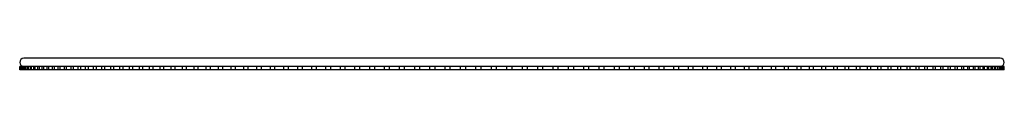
# Paper-space layout '_Superior' of a CAD drawing. Header units: millimetres. Extents: x -303 to 302, y -5 to 3.
import ezdxf

# ---------------------------------------------------------------- set-up
doc = ezdxf.new("R2010")
doc.units = ezdxf.units.MM

psp = doc.layouts.new('_Superior')

# ---------------------------------------------------------------- linework, layer by layer
at = {"color": 7, "linetype": 'Continuous', "lineweight": 25}
for p, q in [((300, 2.5), (-300, 2.5)), ((-233.1, -2.5), (-302.48, -2.5)), ((-302.48, -4.5), (-302.48, -2.5)), ((302.48, -4.5), (-302.48, -4.5)), ((-302.43, -4.5), (-302.43, -2.5)), ((-302.28, -4.5), (-302.28, -2.5)), ((-302.08, -4.5), (-302.08, -2.5)), ((-301.84, -4.5), (-301.84, -2.5)), ((-301.44, -4.5), (-301.44, -2.5)), ((-301.09, -4.5), (-301.09, -2.5)), ((-300.49, -4.5), (-300.49, -2.5)), ((-300.05, -4.5), (-300.05, -2.5)), ((-299.25, -4.5), (-299.25, -2.5)), ((-298.71, -4.5), (-298.71, -2.5)), ((-297.72, -4.5), (-297.72, -2.5)), ((-297.08, -4.5), (-297.08, -2.5)), ((-295.89, -4.5), (-295.89, -2.5)), ((-295.15, -4.5), (-295.15, -2.5)), ((-293.77, -4.5), (-293.77, -2.5)), ((-292.93, -4.5), (-292.93, -2.5)), ((-291.35, -4.5), (-291.35, -2.5)), ((-290.42, -4.5), (-290.42, -2.5)), ((-288.65, -4.5), (-288.65, -2.5)), ((-287.63, -4.5), (-287.63, -2.5)), ((-285.67, -4.5), (-285.67, -2.5)), ((-284.55, -4.5), (-284.55, -2.5)), ((-282.4, -4.5), (-282.4, -2.5)), ((-281.2, -4.5), (-281.2, -2.5)), ((-278.86, -4.5), (-278.86, -2.5)), ((-277.56, -4.5), (-277.56, -2.5)), ((-275.04, -4.5), (-275.04, -2.5)), ((-273.65, -4.5), (-273.65, -2.5)), ((-270.95, -4.5), (-270.95, -2.5)), ((-269.47, -4.5), (-269.47, -2.5)), ((-266.59, -4.5), (-266.59, -2.5)), ((-265.02, -4.5), (-265.02, -2.5)), ((-261.97, -4.5), (-261.97, -2.5)), ((-260.32, -4.5), (-260.32, -2.5)), ((-257.09, -4.5), (-257.09, -2.5)), ((-255.35, -4.5), (-255.35, -2.5)), ((-251.95, -4.5), (-251.95, -2.5)), ((-250.14, -4.5), (-250.14, -2.5)), ((-246.57, -4.5), (-246.57, -2.5)), ((-244.67, -4.5), (-244.67, -2.5)), ((-240.94, -4.5), (-240.94, -2.5)), ((-238.97, -4.5), (-238.97, -2.5)), ((-235.08, -4.5), (-235.08, -2.5)), ((-47.48, -2.5), (-233.03, -2.5)), ((-233.03, -4.5), (-233.03, -2.5)), ((-228.98, -4.5), (-228.98, -2.5)), ((-226.86, -4.5), (-226.86, -2.5)), ((-222.66, -4.5), (-222.66, -2.5)), ((-220.46, -4.5), (-220.46, -2.5)), ((-216.12, -4.5), (-216.12, -2.5)), ((-213.85, -4.5), (-213.85, -2.5)), ((-209.37, -4.5), (-209.37, -2.5)), ((-207.03, -4.5), (-207.03, -2.5)), ((-202.4, -4.5), (-202.4, -2.5)), ((-200, -4.5), (-200, -2.5)), ((-195.24, -4.5), (-195.24, -2.5)), ((-192.78, -4.5), (-192.78, -2.5)), ((-187.89, -4.5), (-187.89, -2.5)), ((-185.36, -4.5), (-185.36, -2.5)), ((-180.35, -4.5), (-180.35, -2.5)), ((-177.77, -4.5), (-177.77, -2.5)), ((-172.63, -4.5), (-172.63, -2.5)), ((-169.99, -4.5), (-169.99, -2.5)), ((-164.74, -4.5), (-164.74, -2.5)), ((-162.05, -4.5), (-162.05, -2.5)), ((-156.69, -4.5), (-156.69, -2.5)), ((-153.95, -4.5), (-153.95, -2.5)), ((-148.49, -4.5), (-148.49, -2.5)), ((-145.7, -4.5), (-145.7, -2.5)), ((-140.14, -4.5), (-140.14, -2.5)), ((-137.3, -4.5), (-137.3, -2.5)), ((-131.65, -4.5), (-131.65, -2.5)), ((-128.77, -4.5), (-128.77, -2.5)), ((-123.03, -4.5), (-123.03, -2.5)), ((-120.11, -4.5), (-120.11, -2.5)), ((-114.29, -4.5), (-114.29, -2.5)), ((-111.33, -4.5), (-111.33, -2.5)), ((-105.43, -4.5), (-105.43, -2.5)), ((-102.45, -4.5), (-102.45, -2.5)), ((-96.47, -4.5), (-96.47, -2.5)), ((-93.46, -4.5), (-93.46, -2.5)), ((-87.42, -4.5), (-87.42, -2.5)), ((-84.38, -4.5), (-84.38, -2.5)), ((-78.28, -4.5), (-78.28, -2.5)), ((-75.21, -4.5), (-75.21, -2.5)), ((-69.07, -4.5), (-69.07, -2.5)), ((-65.97, -4.5), (-65.97, -2.5)), ((-59.78, -4.5), (-59.78, -2.5)), ((-56.67, -4.5), (-56.67, -2.5)), ((-50.44, -4.5), (-50.44, -2.5)), ((-3.08, -2.5), (-47.31, -2.5)), ((-47.31, -4.5), (-47.31, -2.5)), ((-41.04, -4.5), (-41.04, -2.5)), ((-37.9, -4.5), (-37.9, -2.5)), ((-31.61, -4.5), (-31.61, -2.5)), ((-28.46, -4.5), (-28.46, -2.5)), ((-22.14, -4.5), (-22.14, -2.5)), ((-18.99, -4.5), (-18.99, -2.5)), ((-12.66, -4.5), (-12.66, -2.5)), ((-9.5, -4.5), (-9.5, -2.5)), ((-3.16, -4.5), (-3.16, -2.5)), ((25.32, -2.5), (-2.98, -2.5)), ((0, -4.5), (0, -2.5)), ((6.35, -4.5), (6.35, -2.5)), ((9.5, -4.5), (9.5, -2.5)), ((15.84, -4.5), (15.84, -2.5)), ((18.99, -4.5), (18.99, -2.5)), ((25.32, -4.5), (25.32, -2.5)), ((37.55, -2.5), (25.46, -2.5)), ((28.46, -4.5), (28.46, -2.5)), ((34.78, -4.5), (34.78, -2.5)), ((231.06, -2.5), (37.6, -2.5)), ((37.9, -4.5), (37.9, -2.5)), ((44.2, -4.5), (44.2, -2.5)), ((47.31, -4.5), (47.31, -2.5)), ((53.58, -4.5), (53.58, -2.5)), ((56.67, -4.5), (56.67, -2.5)), ((62.9, -4.5), (62.9, -2.5)), ((65.97, -4.5), (65.97, -2.5)), ((72.17, -4.5), (72.17, -2.5)), ((75.21, -4.5), (75.21, -2.5)), ((81.36, -4.5), (81.36, -2.5)), ((84.38, -4.5), (84.38, -2.5)), ((90.47, -4.5), (90.47, -2.5)), ((93.46, -4.5), (93.46, -2.5)), ((99.49, -4.5), (99.49, -2.5)), ((102.45, -4.5), (102.45, -2.5)), ((108.42, -4.5), (108.42, -2.5)), ((111.33, -4.5), (111.33, -2.5)), ((117.23, -4.5), (117.23, -2.5)), ((120.11, -4.5), (120.11, -2.5)), ((125.93, -4.5), (125.93, -2.5)), ((128.77, -4.5), (128.77, -2.5)), ((134.51, -4.5), (134.51, -2.5)), ((137.3, -4.5), (137.3, -2.5)), ((142.96, -4.5), (142.96, -2.5)), ((145.7, -4.5), (145.7, -2.5)), ((151.26, -4.5), (151.26, -2.5)), ((153.95, -4.5), (153.95, -2.5)), ((159.41, -4.5), (159.41, -2.5)), ((162.05, -4.5), (162.05, -2.5)), ((167.41, -4.5), (167.41, -2.5)), ((169.99, -4.5), (169.99, -2.5)), ((175.24, -4.5), (175.24, -2.5)), ((177.77, -4.5), (177.77, -2.5)), ((182.9, -4.5), (182.9, -2.5)), ((185.36, -4.5), (185.36, -2.5)), ((190.38, -4.5), (190.38, -2.5)), ((192.78, -4.5), (192.78, -2.5)), ((197.67, -4.5), (197.67, -2.5)), ((200, -4.5), (200, -2.5)), ((204.76, -4.5), (204.76, -2.5)), ((207.03, -4.5), (207.03, -2.5)), ((211.66, -4.5), (211.66, -2.5)), ((213.85, -4.5), (213.85, -2.5)), ((218.34, -4.5), (218.34, -2.5)), ((220.46, -4.5), (220.46, -2.5)), ((224.81, -4.5), (224.81, -2.5)), ((226.86, -4.5), (226.86, -2.5)), ((231.06, -4.5), (231.06, -2.5)), ((302.48, -2.5), (231.15, -2.5)), ((233.03, -4.5), (233.03, -2.5)), ((237.07, -4.5), (237.07, -2.5)), ((238.97, -4.5), (238.97, -2.5)), ((242.86, -4.5), (242.86, -2.5)), ((244.67, -4.5), (244.67, -2.5)), ((248.4, -4.5), (248.4, -2.5)), ((250.14, -4.5), (250.14, -2.5)), ((253.7, -4.5), (253.7, -2.5)), ((255.35, -4.5), (255.35, -2.5)), ((258.75, -4.5), (258.75, -2.5)), ((260.32, -4.5), (260.32, -2.5)), ((263.55, -4.5), (263.55, -2.5)), ((265.02, -4.5), (265.02, -2.5)), ((268.08, -4.5), (268.08, -2.5)), ((269.47, -4.5), (269.47, -2.5)), ((272.35, -4.5), (272.35, -2.5)), ((273.65, -4.5), (273.65, -2.5)), ((276.35, -4.5), (276.35, -2.5)), ((277.56, -4.5), (277.56, -2.5)), ((280.08, -4.5), (280.08, -2.5)), ((281.2, -4.5), (281.2, -2.5)), ((283.53, -4.5), (283.53, -2.5)), ((284.55, -4.5), (284.55, -2.5)), ((286.7, -4.5), (286.7, -2.5)), ((287.63, -4.5), (287.63, -2.5)), ((289.59, -4.5), (289.59, -2.5)), ((290.42, -4.5), (290.42, -2.5)), ((292.2, -4.5), (292.2, -2.5)), ((292.93, -4.5), (292.93, -2.5)), ((294.51, -4.5), (294.51, -2.5)), ((295.15, -4.5), (295.15, -2.5)), ((296.53, -4.5), (296.53, -2.5)), ((297.08, -4.5), (297.08, -2.5)), ((298.27, -4.5), (298.27, -2.5)), ((298.71, -4.5), (298.71, -2.5)), ((299.7, -4.5), (299.7, -2.5)), ((300.05, -4.5), (300.05, -2.5)), ((300.84, -4.5), (300.84, -2.5)), ((301.09, -4.5), (301.09, -2.5)), ((301.69, -4.5), (301.69, -2.5)), ((301.84, -4.5), (301.84, -2.5)), ((302.24, -4.5), (302.24, -2.5)), ((302.28, -4.5), (302.28, -2.5)), ((302.48, -4.5), (302.48, -2.5))]:
    psp.add_line(p, q, dxfattribs=at)
for centre, start, end in [((-300, 0), 90, 270), ((300, 0), 270, 90)]:
    psp.add_arc(centre, 2.5, start, end, dxfattribs=at)

doc.saveas('drawing.dxf')
